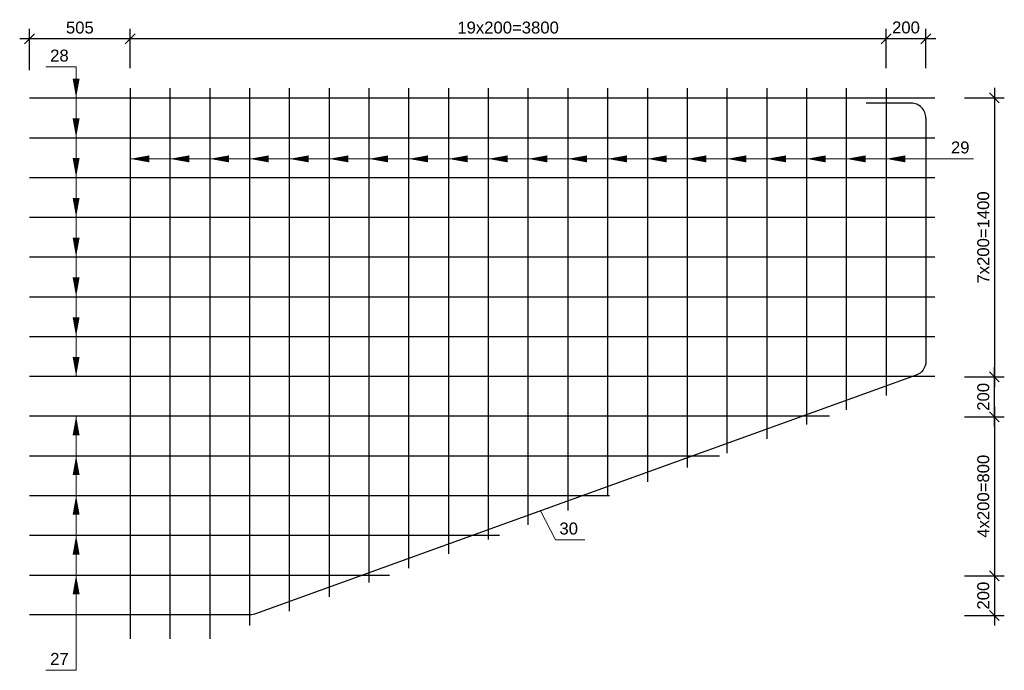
# Model space of a CAD drawing. Extents: x 1488 to 5663, y 840 to 1370.
# Tile 49 of 51: x 5237 to 5435, y 1062 to 1193. Entities that reach past the tile are written whole.
import ezdxf
from ezdxf.enums import TextEntityAlignment as Align

# ---------------------------------------------------------------- set-up
doc = ezdxf.new("R2010")
doc.units = 0
doc.layers.get('0').update_dxf_attribs({"linetype": 'CONTINUOUS'})
doc.layers.get('Defpoints').update_dxf_attribs({"linetype": 'CONTINUOUS'})
doc.layers.add('0.09mm', color=2, linetype='CONTINUOUS', lineweight=9)
doc.layers.add('0.25mm', color=1, linetype='CONTINUOUS', lineweight=25)
doc.styles.add('ARIAL', font='arial.ttf')
doc.dimstyles.new('MD_e25', dxfattribs={"dimtxt": 2.4, "dimasz": 2, "dimexe": 2, "dimexo": 1, "dimgap": 1, "dimtad": 1, "dimdec": 4, "dimlfac": 25, "dimdsep": 46, "dimtxsty": 'ARIAL', "dimblk1": 'OBLIQUE', "dimblk2": 'OBLIQUE', "dimsah": 1, "dimcen": -2.5, "dimdle": 2, "dimadec": 0, "dimazin": 0, "dimtfac": 1, "dimtdec": 4, "dimtmove": 2, "dimatfit": 3, "dimldrblk": 'OBLIQUE', "dimfxl": 1, "dimtolj": 1, "dimtzin": 0, "dimarcsym": 0})

# ---------------------------------------------------------------- blocks, each defined once
blk = doc.blocks.new('_OBLIQUE')
at = {"color": 0, "linetype": 'ByBlock'}
blk.add_line((-0.5, -0.5), (0.5, 0.5), dxfattribs=at)
blk = doc.blocks.new('*D632')
at = {"layer": '0.09mm', "color": 0, "lineweight": -2, "transparency": 16777216}
for p, q in [((5433.39, 1179.62), (5433.39, 1119.47)), ((5427.41, 1177.62), (5435.39, 1177.62)), ((5427.41, 1121.47), (5435.39, 1121.47))]:
    blk.add_line(p, q, dxfattribs=at)
at = {"layer": 'Defpoints', "color": 0, "transparency": 16777216}
for p in [(5426.41, 1177.62), (5426.41, 1121.47), (5433.39, 1121.47)]:
    blk.add_point(p, dxfattribs=at)
at = {"layer": '0.09mm', "color": 0, "lineweight": -2, "transparency": 16777216, "xscale": 2, "yscale": 2, "zscale": 2}
for p, rotation in [((5433.39, 1177.62), 90), ((5433.39, 1121.47), 270)]:
    blk.add_blockref('_OBLIQUE', p, dxfattribs=dict(at, rotation=rotation))
at = {"layer": '0.09mm', "color": 0, "transparency": 16777216, "insert": (5431.17, 1149.54), "char_height": 2.4, "attachment_point": 5, "rotation": 90, "style": 'ARIAL'}
blk.add_mtext('\\A1;7x200=1400', dxfattribs=at)
blk = doc.blocks.new('*D633')
at = {"layer": '0.09mm', "color": 0, "lineweight": -2, "transparency": 16777216}
for p, q in [((5433.39, 1115.47), (5433.39, 1079.47)), ((5427.41, 1113.47), (5435.39, 1113.47)), ((5427.41, 1081.47), (5435.39, 1081.47))]:
    blk.add_line(p, q, dxfattribs=at)
at = {"layer": 'Defpoints', "color": 0, "transparency": 16777216}
for p in [(5426.41, 1113.47), (5426.41, 1081.47), (5433.39, 1081.47)]:
    blk.add_point(p, dxfattribs=at)
at = {"layer": '0.09mm', "color": 0, "lineweight": -2, "transparency": 16777216, "xscale": 2, "yscale": 2, "zscale": 2}
for p, rotation in [((5433.39, 1113.47), 90), ((5433.39, 1081.47), 270)]:
    blk.add_blockref('_OBLIQUE', p, dxfattribs=dict(at, rotation=rotation))
at = {"layer": '0.09mm', "color": 0, "transparency": 16777216, "insert": (5431.17, 1097.47), "char_height": 2.4, "attachment_point": 5, "rotation": 90, "style": 'ARIAL'}
blk.add_mtext('\\A1;4x200=800', dxfattribs=at)
blk = doc.blocks.new('*D634')
at = {"layer": '0.09mm', "color": 0, "lineweight": -2, "transparency": 16777216}
for p, q in [((5433.39, 1111.47), (5433.39, 1123.47)), ((5427.41, 1121.47), (5435.39, 1121.47)), ((5427.41, 1113.47), (5435.39, 1113.47))]:
    blk.add_line(p, q, dxfattribs=at)
at = {"layer": 'Defpoints', "color": 0, "transparency": 16777216}
for p in [(5426.41, 1121.47), (5433.39, 1121.47), (5426.41, 1113.47)]:
    blk.add_point(p, dxfattribs=at)
at = {"layer": '0.09mm', "color": 0, "lineweight": -2, "transparency": 16777216, "xscale": 2, "yscale": 2, "zscale": 2}
for p, rotation in [((5433.39, 1121.47), 90), ((5433.39, 1113.47), 270)]:
    blk.add_blockref('_OBLIQUE', p, dxfattribs=dict(at, rotation=rotation))
at = {"layer": '0.09mm', "color": 0, "transparency": 16777216, "insert": (5431.17, 1117.47), "char_height": 2.4, "attachment_point": 5, "rotation": 90, "style": 'ARIAL'}
blk.add_mtext('\\A1;200', dxfattribs=at)
blk = doc.blocks.new('*D635')
at = {"layer": '0.09mm', "color": 0, "lineweight": -2, "transparency": 16777216}
for p, q in [((5433.39, 1083.47), (5433.39, 1071.47)), ((5427.41, 1081.47), (5435.39, 1081.47)), ((5427.41, 1073.47), (5435.39, 1073.47))]:
    blk.add_line(p, q, dxfattribs=at)
at = {"layer": 'Defpoints', "color": 0, "transparency": 16777216}
for p in [(5426.41, 1081.47), (5426.41, 1073.47), (5433.39, 1073.47)]:
    blk.add_point(p, dxfattribs=at)
at = {"layer": '0.09mm', "color": 0, "lineweight": -2, "transparency": 16777216, "xscale": 2, "yscale": 2, "zscale": 2}
for p, rotation in [((5433.39, 1081.47), 90), ((5433.39, 1073.47), 270)]:
    blk.add_blockref('_OBLIQUE', p, dxfattribs=dict(at, rotation=rotation))
at = {"layer": '0.09mm', "color": 0, "transparency": 16777216, "insert": (5431.17, 1077.47), "char_height": 2.4, "attachment_point": 5, "rotation": 90, "style": 'ARIAL'}
blk.add_mtext('\\A1;200', dxfattribs=at)
blk = doc.blocks.new('*D636')
at = {"layer": '0.09mm', "color": 0, "lineweight": -2, "transparency": 16777216}
for p, q in [((5259.62, 1183.57), (5259.62, 1191.53)), ((5411.62, 1183.57), (5411.62, 1191.53)), ((5413.62, 1189.53), (5257.62, 1189.53))]:
    blk.add_line(p, q, dxfattribs=at)
at = {"layer": 'Defpoints', "color": 0, "transparency": 16777216}
for p in [(5259.62, 1189.53), (5259.62, 1182.57), (5411.62, 1182.57)]:
    blk.add_point(p, dxfattribs=at)
at = {"layer": '0.09mm', "color": 0, "lineweight": -2, "transparency": 16777216, "xscale": 2, "yscale": 2, "zscale": 2, "rotation": 180}
blk.add_blockref('_OBLIQUE', (5259.62, 1189.53), dxfattribs=at)
at = {"layer": '0.09mm', "color": 0, "lineweight": -2, "transparency": 16777216, "xscale": 2, "yscale": 2, "zscale": 2}
blk.add_blockref('_OBLIQUE', (5411.62, 1189.53), dxfattribs=at)
at = {"layer": '0.09mm', "color": 0, "transparency": 16777216, "insert": (5335.62, 1191.76), "char_height": 2.4, "attachment_point": 5, "style": 'ARIAL'}
blk.add_mtext('\\A1;19x200=3800', dxfattribs=at)
blk = doc.blocks.new('*D637')
at = {"layer": '0.09mm', "color": 0, "lineweight": -2, "transparency": 16777216}
for p, q in [((5411.62, 1183.57), (5411.62, 1191.53)), ((5419.62, 1183.57), (5419.62, 1191.53)), ((5421.62, 1189.53), (5409.62, 1189.53))]:
    blk.add_line(p, q, dxfattribs=at)
at = {"layer": 'Defpoints', "color": 0, "transparency": 16777216}
for p in [(5411.62, 1189.53), (5411.62, 1182.57), (5419.62, 1182.57)]:
    blk.add_point(p, dxfattribs=at)
at = {"layer": '0.09mm', "color": 0, "lineweight": -2, "transparency": 16777216, "xscale": 2, "yscale": 2, "zscale": 2, "rotation": 180}
blk.add_blockref('_OBLIQUE', (5411.62, 1189.53), dxfattribs=at)
at = {"layer": '0.09mm', "color": 0, "lineweight": -2, "transparency": 16777216, "xscale": 2, "yscale": 2, "zscale": 2}
blk.add_blockref('_OBLIQUE', (5419.62, 1189.53), dxfattribs=at)
at = {"layer": '0.09mm', "color": 0, "transparency": 16777216, "insert": (5415.62, 1191.78), "char_height": 2.4, "attachment_point": 5, "style": 'ARIAL'}
blk.add_mtext('\\A1;200', dxfattribs=at)
blk = doc.blocks.new('*D638')
at = {"layer": '0.09mm', "color": 0, "lineweight": -2, "transparency": 16777216}
for p, q in [((5239.42, 1183.17), (5239.42, 1191.53)), ((5259.62, 1183.57), (5259.62, 1191.53)), ((5261.62, 1189.53), (5237.42, 1189.53))]:
    blk.add_line(p, q, dxfattribs=at)
at = {"layer": 'Defpoints', "color": 0, "transparency": 16777216}
for p in [(5239.42, 1189.53), (5239.42, 1182.17), (5259.62, 1182.57)]:
    blk.add_point(p, dxfattribs=at)
at = {"layer": '0.09mm', "color": 0, "lineweight": -2, "transparency": 16777216, "xscale": 2, "yscale": 2, "zscale": 2, "rotation": 180}
blk.add_blockref('_OBLIQUE', (5239.42, 1189.53), dxfattribs=at)
at = {"layer": '0.09mm', "color": 0, "lineweight": -2, "transparency": 16777216, "xscale": 2, "yscale": 2, "zscale": 2}
blk.add_blockref('_OBLIQUE', (5259.62, 1189.53), dxfattribs=at)
at = {"layer": '0.09mm', "color": 0, "transparency": 16777216, "insert": (5249.52, 1191.76), "char_height": 2.4, "attachment_point": 5, "style": 'ARIAL'}
blk.add_mtext('\\A1;505', dxfattribs=at)

msp = doc.modelspace()

# ---------------------------------------------------------------- linework, layer by layer
for points in [[(5248.76810776, 1181.49522424, 1.4, 0, 0), (5248.76810776, 1177.61608553, 0, 0, 0)], [(5248.76810776, 1173.49522424, 1.4, 0, 0), (5248.76810776, 1169.61608553, 0, 0, 0)], [(5248.76810776, 1165.49522424, 1.4, 0, 0), (5248.76810776, 1161.61608553, 0, 0, 0)], [(5263.50299357, 1165.35296026, 1.4, 0, 0), (5259.62385486, 1165.35296026, 0, 0, 0)], [(5271.50299357, 1165.35296026, 1.4, 0, 0), (5267.62385486, 1165.35296026, 0, 0, 0)], [(5279.50299357, 1165.35296026, 1.4, 0, 0), (5275.62385486, 1165.35296026, 0, 0, 0)], [(5287.50299357, 1165.35296026, 1.4, 0, 0), (5283.62385486, 1165.35296026, 0, 0, 0)], [(5295.50299357, 1165.35296026, 1.4, 0, 0), (5291.62385486, 1165.35296026, 0, 0, 0)], [(5303.50299357, 1165.35296026, 1.4, 0, 0), (5299.62385486, 1165.35296026, 0, 0, 0)], [(5311.50299357, 1165.35296026, 1.4, 0, 0), (5307.62385486, 1165.35296026, 0, 0, 0)], [(5319.50299357, 1165.35296026, 1.4, 0, 0), (5315.62385486, 1165.35296026, 0, 0, 0)], [(5327.50299357, 1165.35296026, 1.4, 0, 0), (5323.62385486, 1165.35296026, 0, 0, 0)], [(5335.50299357, 1165.35296026, 1.4, 0, 0), (5331.62385486, 1165.35296026, 0, 0, 0)], [(5343.50299357, 1165.35296026, 1.4, 0, 0), (5339.62385486, 1165.35296026, 0, 0, 0)], [(5351.50299357, 1165.35296026, 1.4, 0, 0), (5347.62385486, 1165.35296026, 0, 0, 0)], [(5359.50299357, 1165.35296026, 1.4, 0, 0), (5355.62385486, 1165.35296026, 0, 0, 0)], [(5367.50299357, 1165.35296026, 1.4, 0, 0), (5363.62385486, 1165.35296026, 0, 0, 0)], [(5375.50299357, 1165.35296026, 1.4, 0, 0), (5371.62385486, 1165.35296026, 0, 0, 0)], [(5383.50299357, 1165.35296026, 1.4, 0, 0), (5379.62385486, 1165.35296026, 0, 0, 0)], [(5391.50299357, 1165.35296026, 1.4, 0, 0), (5387.62385486, 1165.35296026, 0, 0, 0)], [(5399.50299357, 1165.35296026, 1.4, 0, 0), (5395.62385486, 1165.35296026, 0, 0, 0)], [(5407.50299357, 1165.35296026, 1.4, 0, 0), (5403.62385486, 1165.35296026, 0, 0, 0)], [(5415.50299357, 1165.35296026, 1.4, 0, 0), (5411.62385486, 1165.35296026, 0, 0, 0)], [(5248.76810776, 1157.49522424, 1.4, 0, 0), (5248.76810776, 1153.61608553, 0, 0, 0)], [(5248.76810776, 1149.49522424, 1.4, 0, 0), (5248.76810776, 1145.61608553, 0, 0, 0)], [(5248.76810776, 1141.49522424, 1.4, 0, 0), (5248.76810776, 1137.61608553, 0, 0, 0)], [(5248.76810776, 1133.49522424, 1.4, 0, 0), (5248.76810776, 1129.61608553, 0, 0, 0)], [(5248.76810776, 1125.49522424, 1.4, 0, 0), (5248.76810776, 1121.61608553, 0, 0, 0)], [(5248.76810776, 1109.73694682, 1.4, 0, 0), (5248.76810776, 1113.61608553, 0, 0, 0)], [(5248.76810776, 1101.73694682, 1.4, 0, 0), (5248.76810776, 1105.61608553, 0, 0, 0)], [(5248.76810776, 1093.73694682, 1.4, 0, 0), (5248.76810776, 1097.61608553, 0, 0, 0)], [(5248.76810776, 1085.73694682, 1.4, 0, 0), (5248.76810776, 1089.61608553, 0, 0, 0)], [(5248.76810776, 1077.73694682, 1.4, 0, 0), (5248.76810776, 1081.61608553, 0, 0, 0)]]:
    msp.add_lwpolyline(points, format="xyseb")
at = {"layer": '0.09mm'}
for points in [[(5248.76810776, 1183.83891936), (5242.67569383, 1183.83891936)], [(5248.76810776, 1183.83891936), (5242.67569383, 1183.83891936)], [(5248.76810776, 1121.61608553), (5248.76810776, 1183.83891936)], [(5259.62385486, 1165.35296026), (5429.1790313, 1165.35296026)], [(5248.76810776, 1113.61608553), (5248.76810776, 1062.44182715)], [(5342.16633351, 1094.51895898), (5345.13041051, 1088.67350082), (5351.04371074, 1088.67350082)], [(5248.76810776, 1062.44182715), (5242.67569383, 1062.44182715)], [(5248.76810776, 1062.44182715), (5242.67569383, 1062.44182715)]]:
    msp.add_lwpolyline(points, dxfattribs=at)
at = {"layer": '0.25mm'}
for points in [[(5259.62385486, 1179.56612066), (5259.62385486, 1068.76612072)], [(5267.62385486, 1179.56612066), (5267.62385486, 1068.76612072)], [(5275.62385486, 1179.56612066), (5275.62385486, 1068.76612072)], [(5283.62385486, 1179.56612066), (5283.62385486, 1071.43334069)], [(5291.62385486, 1179.56612066), (5291.62385486, 1074.32649137)], [(5299.62385486, 1179.56612066), (5299.62385486, 1077.21964205)], [(5307.62385486, 1179.56612066), (5307.62385486, 1080.11279273)], [(5315.62385486, 1179.56612066), (5315.62385486, 1083.00594341)], [(5323.62385486, 1179.56612066), (5323.62385486, 1085.8990941)], [(5331.62385486, 1179.56612066), (5331.62385486, 1088.79224478)], [(5339.62385486, 1179.56612066), (5339.62385486, 1091.68539546)], [(5347.62385486, 1179.56612066), (5347.62385486, 1094.57854614)], [(5355.62385486, 1179.56612066), (5355.62385486, 1097.47169682)], [(5363.62385486, 1179.56612066), (5363.62385486, 1100.36484751)], [(5371.62385486, 1179.56612066), (5371.62385486, 1103.25799819)], [(5379.62385486, 1179.56612066), (5379.62385486, 1106.15114887)], [(5387.62385486, 1179.56612066), (5387.62385486, 1109.04429955)], [(5395.62385486, 1179.56612066), (5395.62385486, 1111.93745023)], [(5403.62385486, 1179.56612066), (5403.62385486, 1114.83060092)], [(5411.62385486, 1179.56612066), (5411.62385486, 1117.7237516)], [(5239.42385497, 1177.61608553), (5421.42385495, 1177.61608553)], [(5239.42385497, 1169.61608553), (5421.42385495, 1169.61608553)], [(5239.42385497, 1161.61608553), (5421.42385495, 1161.61608553)], [(5239.42385497, 1153.61608553), (5421.42385495, 1153.61608553)], [(5239.42385497, 1145.61608553), (5421.42385495, 1145.61608553)], [(5239.42385497, 1137.61608553), (5421.42385495, 1137.61608553)], [(5239.42385497, 1129.61608553), (5421.42385495, 1129.61608553)], [(5239.42385497, 1121.61608553), (5421.42385495, 1121.61608553)], [(5239.42385497, 1113.61608553), (5400.26553579, 1113.61608553)], [(5239.42385497, 1105.61608553), (5378.14432364, 1105.61608553)], [(5239.42385497, 1097.61608553), (5356.0231115, 1097.61608553)], [(5239.42385497, 1089.61608553), (5333.90189935, 1089.61608553)], [(5239.42385497, 1081.61608553), (5311.78068721, 1081.61608553)]]:
    msp.add_lwpolyline(points, dxfattribs=at)
for points in [[(5419.62385501, 1173.56612069, 0.4142135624), (5416.62385501, 1176.56612069), (5407.62385501, 1176.56612069)], [(5419.62385486, 1173.56706708), (5419.62385486, 1124.6362156, -0.315863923), (5417.64411767, 1121.81503432), (5284.86118211, 1073.79490425, -0.0869708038), (5283.8409193, 1073.61608553), (5239.42385497, 1073.61608553)]]:
    msp.add_lwpolyline(points, format="xyb", dxfattribs=at)

# ---------------------------------------------------------------- texts
at = {"style": 'ARIAL'}
for s, p in [('28', (5245.41015367, 1184.93816985)), ('29', (5426.52527648, 1166.45221075)), ('30', (5347.8108458, 1089.77275131)), ('27', (5245.415065, 1063.54107764))]:
    msp.add_text(s, height=2.4, dxfattribs=at).set_placement(p, align=Align.CENTER)

# ---------------------------------------------------------------- dimensions: what is measured, and where the dimension line sits
at = {"layer": '0.09mm'}
for base, p1, p2, angle, picture, middle in [((5239.42385497, 1189.53027759), (5259.62385486, 1182.56612066), (5239.42385497, 1182.16612067), 180, '*D638', (5249.52385491, 1191.75565276)), ((5433.39087693, 1121.46605037), (5426.41286227, 1113.46605037), (5426.41286227, 1121.46605037), 90, '*D634', (5431.16550176, 1117.46605037)), ((5433.39087693, 1073.46605037), (5426.41286227, 1081.46605037), (5426.41286227, 1073.46605037), 90, '*D635', (5431.16550176, 1077.46605037))]:
    dim = msp.add_linear_dim(base=base, p1=p1, p2=p2, angle=angle, dimstyle='MD_e25', dxfattribs=at)
    dim.commit()
    dim.dimension.update_dxf_attribs({"geometry": picture, "text_midpoint": middle})
for base, p1, p2, angle, text, picture, middle in [((5259.62385486, 1189.53027759), (5411.62385486, 1182.56612066), (5259.62385486, 1182.56612066), 180, '19x200=<>', '*D636', (5335.62385486, 1191.75647131)), ((5433.39087693, 1121.46605037), (5426.41286227, 1177.61608553), (5426.41286227, 1121.46605037), 90, '7x200=1400', '*D632', (5431.16550176, 1149.54106795)), ((5433.39087693, 1081.46605037), (5426.41286227, 1113.46605037), (5426.41286227, 1081.46605037), 90, '4x200=<>', '*D633', (5431.16550176, 1097.46605037))]:
    dim = msp.add_linear_dim(base=base, p1=p1, p2=p2, angle=angle, text=text, dimstyle='MD_e25', dxfattribs=at)
    dim.commit()
    dim.dimension.update_dxf_attribs({"geometry": picture, "text_midpoint": middle})
dim = msp.add_linear_dim(base=(5411.62385486, 1189.53027759), p1=(5419.62385501, 1182.56612066), p2=(5411.62385486, 1182.56612066), angle=180, dimstyle='MD_e25', dxfattribs=at)
dim.commit()
dim.dimension.update_dxf_attribs({"geometry": '*D637', "text_midpoint": (5415.62385493, 1191.78438537), "dimtype": 160})

doc.saveas('drawing.dxf')
